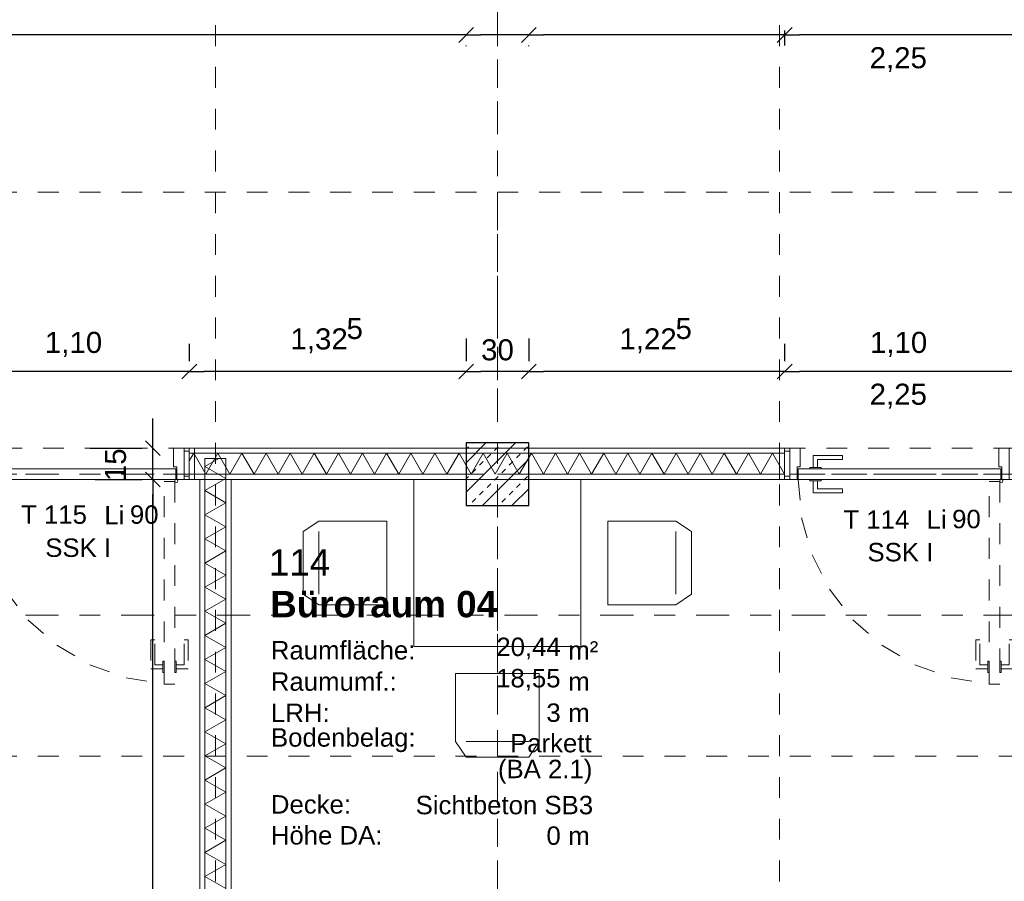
# Model space of a CAD drawing. Header units: metres. Extents: x -45.2 to 14.3, y -31.8 to 10.2.
# Tile 18 of 152: x -36 to -31.3, y -18.1 to -14. Entities that reach past the tile are written whole.
import ezdxf

# ---------------------------------------------------------------- set-up
doc = ezdxf.new("R2010")
doc.units = ezdxf.units.M
doc.header["$LTSCALE"] = 0.05
for name, pattern in [('Achsen 01', [5.291531, 3.175, -1.058062, 0.352704, -0.705764]), ('gestrichelt - 01', [2, 1, -1]), ('ISO-07 Punktiert', [0.889, 0.127, -0.762]), ('Raster 01', [2, 1, -1]), ('VW-01 Strichlinie kurz', [2, 1, -1])]:
    doc.linetypes.add(name, pattern=pattern)
doc.layers.get('0').update_dxf_attribs({"lineweight": 25})
for name, color, linetype, lineweight in [('013_Beton und Stahlbetonarbeiten-340 Innenstützen', 7, 'Continuous', 25), ('027_Tischlerarbeiten-340 Innentüren', 7, 'Continuous', 9), ('031_Metallbauarbeiten-340 Innentüren _ Elemente', 7, 'Continuous', 9), ('039_Trockenbauarbeiten-000 Sturz', 7, 'ISO-07 Punktiert', 9), ('039_Trockenbauarbeiten-340 Gipskarton', 7, 'Continuous', 9), ('AV1-Einrichtung Bemaßung', 7, 'Continuous', 9), ('AV1-Schnitt Achsen', 7, 'Achsen 01', 18), ('AV1-Stempel-Raumstempel', 7, 'Continuous', 9)]:
    doc.layers.add(name, color=color, linetype=linetype, lineweight=lineweight)
for name, color, linetype, lineweight, true_color in [('039_Trockenbauarbeiten-340 Dämmung', 7, 'Continuous', 9, 0xc0c0c0), ('AV1-Achsen', 1, 'Achsen 01', 18, 0xff0000), ('AV1-Einrichtung', 7, 'Continuous', 9, 0xa6a6a6), ('AV1-Raster', 7, 'Raster 01', 9, 0xa6a6a6)]:
    doc.layers.add(name, color=color, linetype=linetype, lineweight=lineweight, true_color=true_color)
doc.styles.add('Arial', font='arial.ttf')
doc.styles.add('Arial (bold)', font='arialbd.ttf')

msp = doc.modelspace()

# ---------------------------------------------------------------- linework, layer by layer
at = {"color": 0, "linetype": 'Continuous', "lineweight": 15}
for p, q in [((-33.8646, -14.0613), (-33.9354, -14.132)), ((-33.9354, -14.132), (-33.8646, -14.0613)), ((-33.5646, -14.0613), (-33.6354, -14.132)), ((-33.6354, -14.132), (-33.5646, -14.0613)), ((-32.3396, -14.0613), (-32.4104, -14.132)), ((-32.4104, -14.132), (-32.3396, -14.0613)), ((-35.1896, -15.6729), (-35.2604, -15.7436)), ((-35.2604, -15.7436), (-35.1896, -15.6729)), ((-33.8646, -15.6729), (-33.9354, -15.7436)), ((-33.9354, -15.7436), (-33.8646, -15.6729)), ((-33.5646, -15.6729), (-33.6354, -15.7436)), ((-33.6354, -15.7436), (-33.5646, -15.6729)), ((-32.3396, -15.6729), (-32.4104, -15.7436)), ((-32.4104, -15.7436), (-32.3396, -15.6729)), ((-35.3646, -16.1104), (-35.4354, -16.0396)), ((-35.4354, -16.1896), (-35.3646, -16.2604)), ((-35.4354, -16.1896), (-35.3646, -16.2604))]:
    msp.add_line(p, q, dxfattribs=at)
at = {"color": 0, "linetype": 'ByBlock', "lineweight": -2}
for p, q in [((-33.9, -14.0966), (-33.9707, -14.0966)), ((-33.9, -14.0966), (-33.8293, -14.0966)), ((-33.6, -14.0966), (-33.6707, -14.0966)), ((-33.6, -14.0966), (-33.5293, -14.0966)), ((-32.375, -14.0966), (-32.4457, -14.0966)), ((-32.375, -14.0966), (-32.3043, -14.0966)), ((-31.275, -14.0966), (-31.3457, -14.0966)), ((-35.225, -15.7082), (-35.2957, -15.7082)), ((-35.225, -15.7082), (-35.1543, -15.7082)), ((-33.9, -15.7082), (-33.9707, -15.7082)), ((-33.9, -15.7082), (-33.8293, -15.7082)), ((-33.6, -15.7082), (-33.6707, -15.7082)), ((-33.6, -15.7082), (-33.5293, -15.7082)), ((-32.375, -15.7082), (-32.4457, -15.7082)), ((-32.375, -15.7082), (-32.3043, -15.7082)), ((-31.275, -15.7082), (-31.3457, -15.7082)), ((-35.4, -16.075), (-35.4, -16.0043)), ((-35.4, -16.225), (-35.4, -16.2957)), ((-35.4, -16.225), (-35.4, -16.2957))]:
    msp.add_line(p, q, dxfattribs=at)
at = {"layer": '013_Beton und Stahlbetonarbeiten-340 Innenstützen', "color": 251, "linetype": 'Continuous', "lineweight": 13, "true_color": 0x4c4c4c}
for p, q in [((-33.6635, -16.05), (-33.9, -16.2865)), ((-33.8049, -16.05), (-33.9, -16.1451)), ((-33.9, -16.0809), (-33.8881, -16.069)), ((-33.8704, -16.0513), (-33.8691, -16.05)), ((-33.7643, -16.0867), (-33.7467, -16.069)), ((-33.729, -16.0513), (-33.7277, -16.05)), ((-33.6229, -16.0867), (-33.6052, -16.069)), ((-33.7997, -16.122), (-33.782, -16.1044)), ((-33.6583, -16.122), (-33.6406, -16.1044)), ((-33.8351, -16.1574), (-33.8174, -16.1397)), ((-33.6, -16.128), (-33.822, -16.35)), ((-33.6936, -16.1574), (-33.676, -16.1397)), ((-33.9, -16.2223), (-33.8881, -16.2104)), ((-33.8704, -16.1927), (-33.8527, -16.1751)), ((-33.7643, -16.2281), (-33.7467, -16.2104)), ((-33.729, -16.1927), (-33.7113, -16.1751)), ((-33.6229, -16.2281), (-33.6052, -16.2104)), ((-33.7997, -16.2635), (-33.782, -16.2458)), ((-33.6583, -16.2635), (-33.6406, -16.2458)), ((-33.8351, -16.2988), (-33.8174, -16.2811)), ((-33.6936, -16.2988), (-33.676, -16.2811)), ((-33.6, -16.2694), (-33.6806, -16.35)), ((-33.8704, -16.3342), (-33.8527, -16.3165)), ((-33.729, -16.3342), (-33.7113, -16.3165))]:
    msp.add_line(p, q, dxfattribs=at)
at = {"layer": '013_Beton und Stahlbetonarbeiten-340 Innenstützen'}
msp.add_lwpolyline([(-33.6, -16.05), (-33.9, -16.05), (-33.9, -16.35), (-33.6, -16.35)], close=True, dxfattribs=at)
at = {"layer": '027_Tischlerarbeiten-340 Innentüren'}
for points in [[(-35.285, -16.225), (-35.285, -16.165), (-35.3, -16.165), (-35.3, -16.075), (-35.25, -16.075), (-35.25, -16.225)], [(-35.225, -16.09), (-35.225, -16.21), (-35.25, -16.21), (-35.25, -16.09)], [(-32.35, -16.09), (-32.35, -16.21), (-32.375, -16.21), (-32.375, -16.09)], [(-32.315, -16.225), (-32.315, -16.165), (-32.3, -16.165), (-32.3, -16.075), (-32.35, -16.075), (-32.35, -16.225)], [(-32.2375, -16.1675), (-32.2175, -16.1675), (-32.2175, -16.13), (-32.0975, -16.13), (-32.0975, -16.11), (-32.2375, -16.11)], [(-31.335, -16.225), (-31.335, -16.165), (-31.35, -16.165), (-31.35, -16.075), (-31.3, -16.075), (-31.3, -16.225)], [(-32.2, -16.1675), (-32.2, -16.175), (-32.255, -16.175), (-32.255, -16.1675)], [(-35.29, -16.225), (-36.26, -16.225), (-36.26, -16.175), (-35.29, -16.175)], [(-31.34, -16.225), (-32.31, -16.225), (-32.31, -16.175), (-31.34, -16.175)], [(-35.2875, -16.24), (-35.2928, -16.2378), (-35.295, -16.2325), (-35.2928, -16.2272), (-35.2875, -16.225), (-35.2822, -16.2272), (-35.28, -16.2325), (-35.2822, -16.2378)], [(-32.2, -16.225), (-32.2, -16.2325), (-32.255, -16.2325), (-32.255, -16.225)], [(-32.2375, -16.2325), (-32.2175, -16.2325), (-32.2175, -16.27), (-32.0975, -16.27), (-32.0975, -16.29), (-32.2375, -16.29)], [(-31.3375, -16.24), (-31.3428, -16.2378), (-31.345, -16.2325), (-31.3428, -16.2272), (-31.3375, -16.225), (-31.3322, -16.2272), (-31.33, -16.2325), (-31.3322, -16.2378)]]:
    msp.add_lwpolyline(points, close=True, dxfattribs=at)
at = {"layer": '027_Tischlerarbeiten-340 Innentüren', "color": 253, "linetype": 'gestrichelt - 01', "lineweight": 9, "true_color": 0xa6a6a6}
for points in [[(-36.26, -16.225), (-36.2439, -16.4087), (-36.1935, -16.5861), (-36.1104, -16.7508), (-35.9978, -16.8968), (-35.8596, -17.019), (-35.7008, -17.1128), (-35.5272, -17.175), (-35.3449, -17.2033)], [(-32.31, -16.225), (-32.2939, -16.4087), (-32.2435, -16.5861), (-32.1604, -16.7508), (-32.0478, -16.8968), (-31.9096, -17.019), (-31.7508, -17.1128), (-31.5772, -17.175), (-31.3949, -17.2033)]]:
    msp.add_lwpolyline(points, dxfattribs=at)
for points in [[(-35.295, -16.235), (-35.295, -17.205), (-35.345, -17.205), (-35.345, -16.235)], [(-31.345, -16.235), (-31.345, -17.205), (-31.395, -17.205), (-31.395, -16.235)], [(-35.3525, -17.1325), (-35.3525, -17.1125), (-35.39, -17.1125), (-35.39, -16.9925), (-35.41, -16.9925), (-35.41, -17.1325)], [(-35.2875, -17.1325), (-35.2875, -17.1125), (-35.25, -17.1125), (-35.25, -16.9925), (-35.23, -16.9925), (-35.23, -17.1325)], [(-31.4025, -17.1325), (-31.4025, -17.1125), (-31.44, -17.1125), (-31.44, -16.9925), (-31.46, -16.9925), (-31.46, -17.1325)], [(-31.3375, -17.1325), (-31.3375, -17.1125), (-31.3, -17.1125), (-31.3, -16.9925), (-31.28, -16.9925), (-31.28, -17.1325)], [(-35.3525, -17.095), (-35.345, -17.095), (-35.345, -17.15), (-35.3525, -17.15)], [(-35.295, -17.095), (-35.2875, -17.095), (-35.2875, -17.15), (-35.295, -17.15)], [(-31.4025, -17.095), (-31.395, -17.095), (-31.395, -17.15), (-31.4025, -17.15)], [(-31.345, -17.095), (-31.3375, -17.095), (-31.3375, -17.15), (-31.345, -17.15)]]:
    msp.add_lwpolyline(points, close=True, dxfattribs=at)
at = {"layer": '039_Trockenbauarbeiten-000 Sturz', "linetype": 'VW-01 Strichlinie kurz'}
for points in [[(-35.225, -16.075), (-35.225, -16.225), (-36.325, -16.225), (-36.325, -16.075)], [(-31.275, -16.075), (-31.275, -16.225), (-32.375, -16.225), (-32.375, -16.075)]]:
    msp.add_lwpolyline(points, close=True, dxfattribs=at)
at = {"layer": '039_Trockenbauarbeiten-340 Dämmung'}
for points in [[(-32.375, -16.2), (-32.4327, -16.1), (-32.4905, -16.2), (-32.5482, -16.1), (-32.6059, -16.2), (-32.6637, -16.1), (-32.7214, -16.2), (-32.7791, -16.1), (-32.8369, -16.2), (-32.8946, -16.1), (-32.9524, -16.2), (-33.0101, -16.1), (-33.0678, -16.2), (-33.1256, -16.1), (-33.1833, -16.2), (-33.241, -16.1), (-33.2988, -16.2), (-33.3565, -16.1), (-33.4142, -16.2), (-33.472, -16.1), (-33.5297, -16.2), (-33.5874, -16.1), (-33.6452, -16.2), (-33.7029, -16.1), (-33.7606, -16.2), (-33.8184, -16.1), (-33.8761, -16.2), (-33.9338, -16.1), (-33.9916, -16.2), (-34.0493, -16.1), (-34.1071, -16.2), (-34.1648, -16.1), (-34.2225, -16.2), (-34.2803, -16.1), (-34.338, -16.2), (-34.3957, -16.1), (-34.4535, -16.2), (-34.5112, -16.1), (-34.5689, -16.2), (-34.6267, -16.1), (-34.6844, -16.2), (-34.7421, -16.1), (-34.7999, -16.2), (-34.8576, -16.1), (-34.9153, -16.2), (-34.9731, -16.1), (-35.0308, -16.2), (-35.0885, -16.1), (-35.1463, -16.2), (-35.204, -16.1), (-35.225, -16.1363)], [(-35.05, -18.1841), (-35.15, -18.1264), (-35.05, -18.0686), (-35.15, -18.0109), (-35.05, -17.9532), (-35.15, -17.8954), (-35.05, -17.8377), (-35.15, -17.78), (-35.05, -17.7222), (-35.15, -17.6645), (-35.05, -17.6068), (-35.15, -17.549), (-35.05, -17.4913), (-35.15, -17.4335), (-35.05, -17.3758), (-35.15, -17.3181), (-35.05, -17.2603), (-35.15, -17.2026), (-35.05, -17.1449), (-35.15, -17.0871), (-35.05, -17.0294), (-35.15, -16.9717), (-35.05, -16.9139), (-35.15, -16.8562), (-35.05, -16.7985), (-35.15, -16.7407), (-35.05, -16.683), (-35.15, -16.6253), (-35.05, -16.5675), (-35.15, -16.5098), (-35.05, -16.4521), (-35.15, -16.3943), (-35.05, -16.3366), (-35.15, -16.2788), (-35.05, -16.2211), (-35.15, -16.1634), (-35.0835, -16.125)]]:
    msp.add_lwpolyline(points, dxfattribs=at)
msp.add_lwpolyline([(-35.05, -21.475), (-35.05, -16.125), (-35.15, -16.125), (-35.15, -21.475)], close=True, dxfattribs=at)
at = {"layer": '039_Trockenbauarbeiten-340 Gipskarton'}
for points in [[(-35.225, -16.075), (-32.375, -16.075), (-32.375, -16.1), (-35.225, -16.1)], [(-35.225, -16.075), (-35.225, -16.225), (-35.2, -16.225), (-35.2, -16.075)], [(-32.4, -16.075), (-32.4, -16.225), (-32.375, -16.225), (-32.375, -16.075)], [(-35.225, -16.225), (-33.9, -16.225), (-33.9, -16.2), (-35.225, -16.2)], [(-32.375, -16.2), (-33.6, -16.2), (-33.6, -16.225), (-32.375, -16.225)], [(-35.15, -16.225), (-35.175, -16.225), (-35.175, -21.475), (-35.15, -21.475)], [(-35.025, -16.225), (-35.05, -16.225), (-35.05, -21.475), (-35.025, -21.475)]]:
    msp.add_lwpolyline(points, close=True, dxfattribs=at)
at = {"layer": 'AV1-Achsen'}
for p, q in [((-33.75, -26.5), (-33.75, 4.9)), ((-43.35, -16.2), (4.2, -16.2))]:
    msp.add_line(p, q, dxfattribs=at)
at = {"layer": 'AV1-Einrichtung'}
for p, q in [((-34.6042, -16.475), (-34.6042, -16.775)), ((-32.8958, -16.475), (-32.8958, -16.775)), ((-33.6, -17.4792), (-33.9, -17.4792))]:
    msp.add_line(p, q, dxfattribs=at)
for points in [[(-33.35, -17.025), (-34.15, -17.025), (-34.15, -16.225), (-33.35, -16.225)], [(-34.6792, -16.775), (-34.6792, -16.475), (-34.6042, -16.425), (-34.2792, -16.425), (-34.2792, -16.825), (-34.6042, -16.825)], [(-32.8208, -16.775), (-32.8208, -16.475), (-32.8958, -16.425), (-33.2208, -16.425), (-33.2208, -16.825), (-32.8958, -16.825)], [(-33.9, -17.5542), (-33.6, -17.5542), (-33.55, -17.4792), (-33.55, -17.1542), (-33.95, -17.1542), (-33.95, -17.4792)]]:
    msp.add_lwpolyline(points, close=True, dxfattribs=at)
at = {"layer": 'AV1-Einrichtung Bemaßung', "color": 0, "lineweight": -2}
for p, q in [((-32.375, -14.075), (-32.375, -14.1466)), ((-32.375, -14.075), (-32.375, -14.1466)), ((-33.9707, -14.0966), (-36.4993, -14.0966)), ((-33.6707, -14.0966), (-33.8293, -14.0966)), ((-32.4457, -14.0966), (-33.5293, -14.0966)), ((-31.3457, -14.0966), (-32.3043, -14.0966)), ((-33.9, -14.15), (-33.9, -14.1466)), ((-33.9, -14.15), (-33.9, -14.1466)), ((-33.6, -14.15), (-33.6, -14.1466)), ((-33.6, -14.15), (-33.6, -14.1466)), ((-33.9, -15.55), (-33.9, -15.6582)), ((-33.9, -15.55), (-33.9, -15.6582)), ((-33.6, -15.55), (-33.6, -15.6582)), ((-33.6, -15.55), (-33.6, -15.6582)), ((-35.225, -15.575), (-35.225, -15.6582)), ((-35.225, -15.575), (-35.225, -15.6582)), ((-32.375, -15.575), (-32.375, -15.6582)), ((-32.375, -15.575), (-32.375, -15.6582)), ((-35.2957, -15.7082), (-36.2543, -15.7082)), ((-33.9707, -15.7082), (-35.1543, -15.7082)), ((-33.6707, -15.7082), (-33.8293, -15.7082)), ((-32.4457, -15.7082), (-33.5293, -15.7082)), ((-31.3457, -15.7082), (-32.3043, -15.7082)), ((-35.4, -16.0043), (-35.4, -15.9336)), ((-35.7, -16.075), (-35.45, -16.075)), ((-35.4, -16.225), (-35.4, -16.075)), ((-35.675, -16.225), (-35.45, -16.225)), ((-35.675, -16.225), (-35.45, -16.225)), ((-35.4, -16.2957), (-35.4, -16.3664)), ((-35.4, -21.4043), (-35.4, -16.2957))]:
    msp.add_line(p, q, dxfattribs=at)
at = {"layer": 'AV1-Raster'}
for p, q in [((-35.1, -22.95), (-35.1, 1.35)), ((-33.75, -22.95), (-33.75, 1.35)), ((-32.4, -22.95), (-32.4, 1.35)), ((1.35, -14.85), (-40.5, -14.85)), ((1.35, -16.2), (-40.5, -16.2)), ((1.35, -17.55), (-40.5, -17.55))]:
    msp.add_line(p, q, dxfattribs=at)
at = {"layer": 'AV1-Schnitt Achsen'}
msp.add_line((-43.35, -16.875), (4.2, -16.875), dxfattribs=at)
at = {"layer": 'Defpoints', "color": 0, "lineweight": 0}
for p, q in [((-33.9, -14.0966), (-33.9, -14.0966)), ((-33.6, -14.0966), (-33.6, -14.0966)), ((-32.375, -14.0966), (-32.375, -14.0966)), ((-35.225, -15.7082), (-35.225, -15.7082)), ((-33.9, -15.7082), (-33.9, -15.7082)), ((-33.6, -15.7082), (-33.6, -15.7082)), ((-32.375, -15.7082), (-32.375, -15.7082)), ((-33.9, -16.05), (-33.9, -16.05)), ((-33.9, -16.05), (-33.9, -16.05)), ((-33.6, -16.05), (-33.6, -16.05)), ((-33.6, -16.05), (-33.6, -16.05)), ((-35.4, -16.075), (-35.4, -16.075)), ((-35.225, -16.075), (-35.225, -16.075)), ((-35.225, -16.075), (-35.225, -16.075)), ((-35.2, -16.075), (-35.2, -16.075)), ((-32.375, -16.075), (-32.375, -16.075)), ((-32.375, -16.075), (-32.375, -16.075)), ((-35.4, -16.225), (-35.4, -16.225)), ((-35.175, -16.225), (-35.175, -16.225)), ((-35.175, -16.225), (-35.175, -16.225)), ((-35.175, -16.225), (-35.175, -16.225)), ((-35.175, -16.225), (-35.175, -16.225)), ((-35.025, -17.9538), (-35.025, -17.9538)), ((-35.025, -17.9538), (-35.025, -17.9538))]:
    msp.add_line(p, q, dxfattribs=at)

# ---------------------------------------------------------------- texts
at = {"layer": '031_Metallbauarbeiten-340 Innentüren _ Elemente', "char_height": 0.08826, "attachment_point": 7, "style": 'Arial'}
for s, insert in [('T 115', (-36.0303, -16.4388)), ('Li', (-35.6318, -16.4403)), ('90', (-35.5094, -16.4388)), ('T 114', (-32.0934, -16.4615)), ('Li', (-31.6953, -16.4615)), ('90', (-31.5729, -16.46))]:
    msp.add_mtext(s, dxfattribs=dict(at, insert=insert))
at = {"layer": '031_Metallbauarbeiten-340 Innentüren _ Elemente', "color": 7, "char_height": 0.08826, "attachment_point": 7, "style": 'Arial'}
for insert in [(-35.9146, -16.5973), (-31.9782, -16.6186)]:
    msp.add_mtext('SSK I', dxfattribs=dict(at, insert=insert))
at = {"layer": 'AV1-Einrichtung Bemaßung', "char_height": 0.10087, "attachment_point": 7, "style": 'Arial'}
for insert in [(-31.9679, -14.2748), (-31.9679, -15.8863)]:
    msp.add_mtext('2,25', dxfattribs=dict(at, insert=insert))
at = {"layer": 'AV1-Einrichtung Bemaßung', "color": 0, "attachment_point": 7, "style": 'Arial'}
for s, insert, char_height in [('5', (-34.4723, -15.554), 0.1009), ('5', (-32.8973, -15.554), 0.1009), ('1,10', (-35.9164, -15.6381), 0.10087), ('1,32', (-34.7407, -15.6213), 0.10087), ('1,22', (-33.1657, -15.6213), 0.10087), ('1,10', (-31.9664, -15.6381), 0.10087), ('30', (-33.828, -15.6562), 0.10087)]:
    msp.add_mtext(s, dxfattribs=dict(at, insert=insert, char_height=char_height))
at = {"layer": 'AV1-Einrichtung Bemaßung', "color": 0, "insert": (-35.5269, -16.2332), "char_height": 0.10087, "attachment_point": 7, "rotation": 90, "style": 'Arial'}
msp.add_mtext('15', dxfattribs=at)
at = {"layer": 'AV1-Stempel-Raumstempel', "attachment_point": 7}
for s, insert, char_height, style in [('114', (-34.8442, -16.6853), 0.12609, 'Arial'), ('Büroraum 04', (-34.8379, -16.887), 0.12609, 'Arial (bold)'), ('Raumfläche:', (-34.8347, -17.0883), 0.088263, 'Arial'), ('20,44', (-33.7551, -17.0872), 0.08826, 'Arial'), ('m²', (-33.4107, -17.0879), 0.08826, 'Arial'), ('Raumumf.:', (-34.8347, -17.2383), 0.08826, 'Arial'), ('18,55', (-33.7562, -17.2372), 0.08826, 'Arial'), ('m', (-33.4107, -17.2368), 0.0883, 'Arial'), ('LRH:', (-34.834, -17.3868), 0.08826, 'Arial'), ('3', (-33.5155, -17.3872), 0.0883, 'Arial'), ('m', (-33.4107, -17.3868), 0.0883, 'Arial'), ('Bodenbelag:', (-34.834, -17.5313), 0.088263, 'Arial'), ('Parkett', (-33.6894, -17.5331), 0.08826, 'Arial'), ('(BA 2.1)', (-33.7475, -17.6822), 0.08826, 'Arial'), ('Decke:', (-34.8345, -17.8264), 0.08826, 'Arial'), ('Sichtbeton SB3', (-34.1416, -17.8297), 0.088263, 'Arial'), ('Höhe DA:', (-34.8349, -17.9745), 0.08826, 'Arial'), ('0', (-33.5152, -17.9761), 0.0883, 'Arial'), ('m', (-33.4107, -17.9758), 0.0883, 'Arial')]:
    msp.add_mtext(s, dxfattribs=dict(at, insert=insert, char_height=char_height, style=style))

doc.saveas('drawing.dxf')
